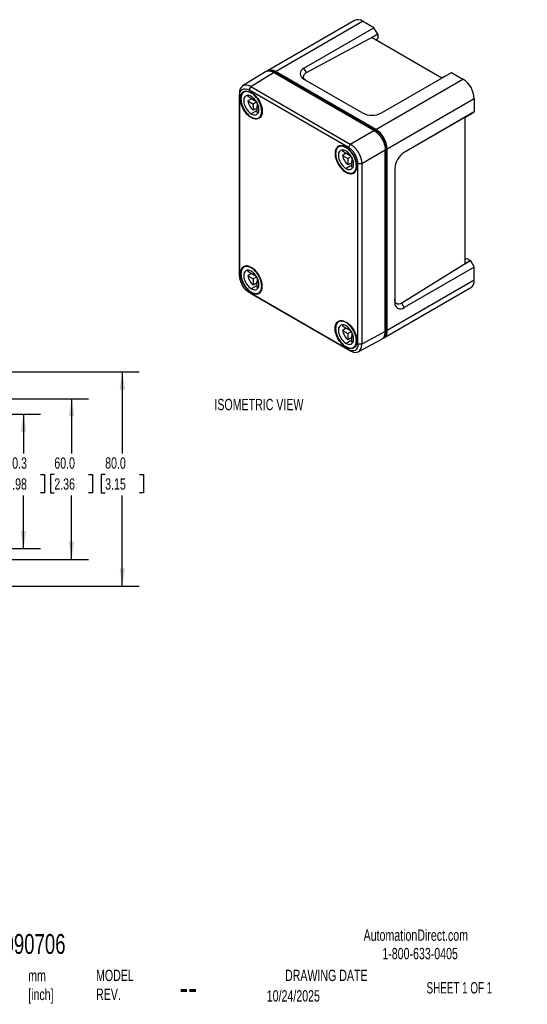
# Model space of a CAD drawing. Header units: millimetres. Extents: x 0 to 543, y 0 to 382.
# Tile 5 of 5: x 353 to 543, y 14 to 382. Entities that reach past the tile are written whole.
import ezdxf

# ---------------------------------------------------------------- set-up
doc = ezdxf.new("R2010")
doc.units = ezdxf.units.MM
doc.header["$LTSCALE"] = 2
doc.layers.add('DIMENSIONS', color=140, linetype='Continuous', lineweight=25)
doc.layers.add('TEXT', color=140, linetype='Continuous', lineweight=25)
doc.styles.add('SLDTEXTSTYLE0', font='TXT', dxfattribs={"width": 0.7})
doc.styles.add('SLDTEXTSTYLE1', font='TXT', dxfattribs={"width": 0.65})
doc.dimstyles.new('SLDDIMSTYLE0', dxfattribs={"dimtxt": 4.316016, "dimasz": 6.604, "dimexe": 0, "dimexo": 0.0625, "dimgap": 1.079004, "dimtad": 0, "dimtih": 1, "dimtoh": 1, "dimdec": 1, "dimrnd": 1e-09, "dimzin": 4, "dimdsep": 46, "dimtxsty": 'SLDTEXTSTYLE0', "dimsah": 1, "dimcen": 0.09, "dimadec": 0, "dimazin": 1, "dimtfac": 1, "dimtdec": 1, "dimtofl": 0, "dimtmove": 0, "dimatfit": 3, "dimfxl": 0, "dimfrac": 2, "dimtolj": 1, "dimtzin": 12, "dimarcsym": 0})
doc.dimstyles.new('SLDDIMSTYLE1', dxfattribs={"dimtxt": 4.316016, "dimasz": 6.604, "dimexe": 0, "dimexo": 0.0625, "dimgap": 1.079004, "dimtad": 0, "dimtih": 1, "dimtoh": 1, "dimdec": 1, "dimrnd": 1e-09, "dimzin": 12, "dimdsep": 46, "dimtxsty": 'SLDTEXTSTYLE0', "dimsah": 1, "dimcen": 0.09, "dimadec": 0, "dimazin": 3, "dimtfac": 1, "dimtdec": 1, "dimtofl": 0, "dimtmove": 0, "dimatfit": 3, "dimfxl": 0, "dimfrac": 2, "dimtolj": 1, "dimtzin": 12, "dimarcsym": 0})

# ---------------------------------------------------------------- blocks, each defined once
blk = doc.blocks.new('_D_6')
at = {"layer": 'DIMENSIONS'}
for p, q in [((344.64, 249.99), (397.63, 249.99)), ((391.28, 249.99), (391.28, 219.48)), ((384.87, 211.66), (383.42, 211.66)), ((383.42, 211.66), (383.42, 204.8)), ((397.69, 211.66), (399.14, 211.66)), ((399.14, 211.66), (399.14, 204.8)), ((383.42, 204.8), (384.87, 204.8)), ((391.28, 169.99), (391.28, 203.83)), ((399.14, 204.8), (397.69, 204.8)), ((344.64, 169.99), (397.63, 169.99))]:
    blk.add_line(p, q, dxfattribs=at)
for points in [[(391.28, 249.99), (390.27, 243.39), (392.3, 243.39)], [(391.28, 169.99), (392.3, 176.6), (390.27, 176.6)]]:
    blk.add_solid(points, dxfattribs=at)
at = {"layer": 'DIMENSIONS', "char_height": 4.233, "attachment_point": 1, "style": 'SLDTEXTSTYLE0'}
for s, insert in [('80.0', (384.87, 218.08)), ('3.15', (384.87, 210.25))]:
    blk.add_mtext(s, dxfattribs=dict(at, insert=insert))
blk = doc.blocks.new('_D_8')
at = {"layer": 'DIMENSIONS'}
for p, q in [((336, 239.99), (378.64, 239.99)), ((372.29, 239.99), (372.29, 219.48)), ((365.88, 211.66), (364.43, 211.66)), ((364.43, 211.66), (364.43, 204.8)), ((378.71, 211.66), (380.16, 211.66)), ((380.16, 211.66), (380.16, 204.8)), ((364.43, 204.8), (365.88, 204.8)), ((372.29, 179.99), (372.29, 203.83)), ((380.16, 204.8), (378.71, 204.8)), ((336, 179.99), (378.64, 179.99))]:
    blk.add_line(p, q, dxfattribs=at)
for points in [[(372.29, 239.99), (371.28, 233.39), (373.31, 233.39)], [(372.29, 179.99), (373.31, 186.6), (371.28, 186.6)]]:
    blk.add_solid(points, dxfattribs=at)
at = {"layer": 'DIMENSIONS', "char_height": 4.233, "attachment_point": 1, "style": 'SLDTEXTSTYLE0'}
for s, insert in [('60.0', (365.88, 218.08)), ('2.36', (365.88, 210.25))]:
    blk.add_mtext(s, dxfattribs=dict(at, insert=insert))
blk = doc.blocks.new('_D_10')
at = {"layer": 'DIMENSIONS'}
for p, q in [((319.89, 234.24), (360.71, 234.24)), ((354.36, 234.24), (354.36, 219.48)), ((347.95, 211.66), (346.5, 211.66)), ((346.5, 211.66), (346.5, 204.8)), ((360.77, 211.66), (362.22, 211.66)), ((362.22, 211.66), (362.22, 204.8)), ((346.5, 204.8), (347.95, 204.8)), ((354.36, 183.99), (354.36, 203.83)), ((362.22, 204.8), (360.77, 204.8)), ((318.14, 183.99), (360.71, 183.99))]:
    blk.add_line(p, q, dxfattribs=at)
for points in [[(354.36, 234.24), (353.34, 227.64), (355.38, 227.64)], [(354.36, 183.99), (355.38, 190.6), (353.34, 190.6)]]:
    blk.add_solid(points, dxfattribs=at)
at = {"layer": 'DIMENSIONS', "char_height": 4.233, "attachment_point": 1, "style": 'SLDTEXTSTYLE0'}
for s, insert in [('50.3', (347.95, 218.08)), ('1.98', (347.95, 210.25))]:
    blk.add_mtext(s, dxfattribs=dict(at, insert=insert))

msp = doc.modelspace()

# ---------------------------------------------------------------- linework, layer by layer
for p, q in [((477.99, 381.28), (445.47, 362.51)), ((448.47, 362.21), (480.99, 380.99)), ((485.24, 378.54), (480.99, 380.99)), ((459.07, 363.43), (485.24, 378.54)), ((460.03, 361.78), (486.65, 376.09)), ((486.65, 376.09), (484.57, 374.88)), ((486.65, 376.09), (485.24, 378.54)), ((486.65, 376.09), (486.65, 374.45)), ((484.57, 374.88), (510.65, 359.82)), ((486, 374.05), (486.65, 374.45)), ((444.71, 362.07), (436.19, 356.8)), ((439.25, 356.54), (447.76, 361.8)), ((485.24, 340.17), (447.76, 361.8)), ((448.47, 361.8), (448.11, 361.6)), ((485.94, 340.57), (448.47, 362.21)), ((485.94, 340.17), (448.47, 361.8)), ((460.03, 361.78), (459.07, 363.43)), ((488.06, 346.7), (514.23, 361.8)), ((512.81, 360.98), (510.65, 359.82)), ((514.23, 361.8), (518.47, 359.35)), ((459.07, 359.35), (480.99, 346.7)), ((485.94, 340.57), (518.47, 359.35)), ((435.01, 354.09), (435.03, 353.26)), ((435.01, 354.09), (435.01, 286.66)), ((435.03, 285.83), (435.03, 353.26)), ((437.54, 354.9), (436.7, 354.42)), ((439.25, 356.54), (438.54, 355.29)), ((475.72, 333.82), (438.54, 355.29)), ((439.25, 356.54), (476.42, 335.08)), ((439.62, 354.25), (439.45, 354.15)), ((440.16, 351.7), (438.13, 352.87)), ((439.54, 352.05), (438.13, 351.24)), ((438.13, 351.24), (440.16, 350.06)), ((439.54, 352.05), (441.32, 351.02)), ((440.16, 352.41), (440.16, 351.7)), ((440.61, 351.96), (440.16, 351.7)), ((441.45, 350.81), (440.16, 350.06)), ((440.16, 350.06), (440.16, 347.72)), ((441.57, 350.59), (441.57, 349.25)), ((442.03, 349.51), (441.57, 349.25)), ((522.71, 352), (490.19, 333.23)), ((522.71, 352), (522.71, 347.1)), ((441.57, 347.61), (439.45, 346.39)), ((441.57, 348.53), (440.16, 347.72)), ((441.57, 349.25), (442.19, 348.89)), ((441.57, 346.9), (441.57, 349.25)), ((521.3, 346.29), (496.52, 331.98)), ((522.71, 347.1), (496.55, 332)), ((519.21, 345), (521.3, 346.29)), ((521.3, 346.29), (522.71, 347.1)), ((439.63, 345.07), (439.45, 344.96)), ((442.2, 344.89), (443.04, 345.38)), ((519.21, 345), (519.21, 290.38)), ((476.42, 335.08), (485.24, 340.17)), ((485.94, 340.17), (485.56, 339.94)), ((476.42, 335.08), (475.72, 333.82)), ((472.9, 334.49), (472.06, 334.01)), ((475.51, 331.29), (473.48, 332.46)), ((474.9, 331.64), (473.48, 330.83)), ((474.98, 333.84), (474.81, 333.74)), ((474.9, 331.64), (476.68, 330.61)), ((475.51, 332), (475.51, 331.29)), ((475.97, 331.55), (475.51, 331.29)), ((489.48, 332.82), (480.67, 327.73)), ((489.83, 333.43), (489.45, 333.21)), ((489.48, 265.04), (489.48, 332.82)), ((489.83, 265.66), (489.83, 333.43)), ((490.19, 265.45), (490.19, 333.23)), ((473.48, 330.83), (475.51, 329.65)), ((476.81, 330.4), (475.51, 329.65)), ((475.51, 329.65), (475.51, 327.31)), ((476.93, 328.12), (475.51, 327.31)), ((476.93, 330.18), (476.93, 328.84)), ((477.38, 329.1), (476.93, 328.84)), ((476.93, 328.84), (477.54, 328.48)), ((476.93, 326.49), (476.93, 328.84)), ((480.67, 327.73), (479.23, 327.74)), ((479.23, 260.32), (479.23, 327.74)), ((480.67, 327.73), (480.67, 260.31)), ((476.93, 327.2), (474.81, 325.98)), ((474.98, 324.66), (474.81, 324.55)), ((477.56, 324.48), (478.39, 324.97)), ((493.01, 325.88), (493.01, 276.07)), ((521.3, 291.58), (495.59, 275.68)), ((519.21, 292.03), (519.88, 292.4)), ((519.21, 290.38), (521.3, 291.58)), ((519.88, 292.4), (521.3, 291.58)), ((521.3, 291.58), (522.71, 289.13)), ((437.54, 289.58), (436.7, 289.1)), ((440.16, 286.37), (438.13, 287.55)), ((439.62, 288.92), (439.45, 288.82)), ((440.16, 287.09), (440.16, 286.37)), ((522.71, 289.13), (496.55, 274.03)), ((522.71, 284.23), (522.71, 289.13)), ((435.01, 286.66), (435.03, 285.83)), ((435.04, 285.66), (435.05, 285.35)), ((439.54, 286.73), (438.13, 285.91)), ((438.13, 285.91), (440.16, 284.74)), ((439.54, 286.73), (441.32, 285.7)), ((440.61, 286.64), (440.16, 286.37)), ((441.45, 285.49), (440.16, 284.74)), ((440.16, 284.74), (440.16, 282.39)), ((441.57, 283.21), (440.16, 282.39)), ((441.57, 285.27), (441.57, 283.92)), ((442.03, 284.19), (441.57, 283.92)), ((441.57, 283.92), (442.19, 283.57)), ((441.57, 281.58), (441.57, 283.92)), ((522.71, 284.23), (490.19, 265.45)), ((438.14, 280.01), (438.4, 279.85)), ((475.72, 258.29), (438.54, 279.75)), ((439.25, 279.32), (438.54, 279.75)), ((441.57, 282.29), (439.45, 281.07)), ((439.63, 279.74), (439.45, 279.64)), ((442.2, 279.57), (443.04, 280.05)), ((488.94, 262.71), (521.47, 281.48)), ((439.25, 279.32), (476.42, 257.86)), ((496.55, 274.03), (495.59, 275.68)), ((472.9, 269.17), (472.06, 268.69)), ((474.98, 268.51), (474.81, 268.41)), ((475.51, 265.96), (473.48, 267.14)), ((474.9, 266.32), (473.48, 265.5)), ((473.48, 265.5), (475.51, 264.33)), ((474.9, 266.32), (476.68, 265.29)), ((475.51, 266.68), (475.51, 265.96)), ((475.97, 266.23), (475.51, 265.96)), ((476.81, 265.08), (475.51, 264.33)), ((476.93, 264.86), (476.93, 263.51)), ((489.48, 265.04), (480.67, 260.31)), ((489.83, 265.66), (489.48, 265.45)), ((476.93, 261.88), (474.81, 260.66)), ((475.51, 264.33), (475.51, 261.98)), ((476.93, 262.8), (475.51, 261.98)), ((477.38, 263.78), (476.93, 263.51)), ((476.93, 263.51), (477.54, 263.16)), ((476.93, 261.17), (476.93, 263.51)), ((479.36, 257.53), (488.18, 262.27)), ((474.98, 259.33), (474.81, 259.23)), ((476.42, 257.86), (475.72, 258.29)), ((477.56, 259.16), (478.39, 259.64)), ((480.67, 260.31), (479.23, 260.32))]:
    msp.add_line(p, q)
at = {"flags": 128}
for points in [[(439.45, 344.96), (438.94, 345.29), (438.44, 345.69), (437.95, 346.15), (437.49, 346.67), (437.06, 347.24), (436.67, 347.84), (436.32, 348.47), (436.02, 349.12), (435.77, 349.78), (435.58, 350.44), (435.46, 351.08), (435.39, 351.7), (435.39, 352.29), (435.46, 352.84), (435.58, 353.34), (435.77, 353.78), (436.02, 354.15), (436.32, 354.46), (436.67, 354.68), (437.06, 354.83), (437.49, 354.9), (437.95, 354.89), (438.44, 354.79), (438.94, 354.61), (439.45, 354.35)], [(439.45, 354.15), (438.94, 354.4), (438.44, 354.57), (437.96, 354.66), (437.51, 354.67), (437.08, 354.59), (436.7, 354.42), (436.37, 354.17), (436.08, 353.85), (435.86, 353.45), (435.69, 352.99), (435.6, 352.47), (435.56, 351.9), (435.6, 351.3), (435.69, 350.66), (435.86, 350.01), (436.08, 349.35), (436.37, 348.7), (436.7, 348.07), (437.08, 347.46), (437.51, 346.89), (437.96, 346.37), (438.44, 345.9), (438.94, 345.5), (439.45, 345.16)], [(439.45, 352.92), (439.03, 353.13), (438.62, 353.26), (438.22, 353.31), (437.86, 353.27), (437.53, 353.16), (437.24, 352.97), (437, 352.7), (436.82, 352.37), (436.69, 351.97), (436.63, 351.53), (436.63, 351.04), (436.69, 350.52), (436.82, 349.98), (437, 349.44), (437.24, 348.9), (437.53, 348.37), (437.86, 347.88), (438.22, 347.42), (438.62, 347.02), (439.03, 346.67), (439.45, 346.39)], [(438.29, 353.3), (438.24, 353.21), (438.13, 352.87)], [(439.45, 354.35), (439.96, 354.02), (440.46, 353.62), (440.95, 353.16), (441.41, 352.64), (441.84, 352.07), (442.23, 351.47), (442.58, 350.84), (442.88, 350.19), (443.13, 349.53), (443.32, 348.87), (443.44, 348.23), (443.51, 347.61), (443.51, 347.02), (443.44, 346.47), (443.32, 345.97), (443.13, 345.53), (442.88, 345.16), (442.58, 344.85), (442.23, 344.63), (441.84, 344.48), (441.41, 344.41), (440.95, 344.43), (440.46, 344.52), (439.96, 344.7), (439.45, 344.96)], [(439.45, 345.16), (439.96, 344.91), (440.46, 344.74), (440.94, 344.65), (441.4, 344.64), (441.82, 344.73), (442.2, 344.89), (442.54, 345.14), (442.82, 345.47), (443.04, 345.86), (443.21, 346.32), (443.31, 346.84), (443.34, 347.41), (443.31, 348.02), (443.21, 348.65), (443.04, 349.3), (442.82, 349.96), (442.54, 350.61), (442.2, 351.24), (441.82, 351.85), (441.4, 352.42), (440.94, 352.95), (440.46, 353.41), (439.96, 353.82), (439.45, 354.15)], [(439.45, 346.39), (439.87, 346.18), (440.28, 346.05), (440.68, 346), (441.04, 346.04), (441.37, 346.15), (441.66, 346.34), (441.9, 346.61), (442.08, 346.94), (442.21, 347.34), (442.27, 347.78), (442.27, 348.27), (442.21, 348.79), (442.08, 349.33), (441.9, 349.87), (441.66, 350.42), (441.37, 350.94), (441.04, 351.43), (440.68, 351.89), (440.28, 352.3), (439.87, 352.64), (439.45, 352.92)], [(441.57, 346.9), (441.93, 346.83), (442.03, 346.82)], [(474.81, 333.94), (474.3, 334.2), (473.8, 334.38), (473.31, 334.47), (472.85, 334.49), (472.42, 334.42), (472.02, 334.27), (471.67, 334.05), (471.37, 333.74), (471.13, 333.37), (470.94, 332.93), (470.81, 332.43), (470.75, 331.88), (470.75, 331.29), (470.81, 330.67), (470.94, 330.03), (471.13, 329.37), (471.37, 328.71), (471.67, 328.06), (472.02, 327.43), (472.42, 326.83), (472.85, 326.26), (473.31, 325.74), (473.8, 325.28), (474.3, 324.88), (474.81, 324.55)], [(474.81, 333.74), (474.3, 333.99), (473.8, 334.16), (473.32, 334.25), (472.86, 334.26), (472.44, 334.18), (472.06, 334.01), (471.72, 333.76), (471.44, 333.44), (471.21, 333.04), (471.05, 332.58), (470.95, 332.06), (470.92, 331.49), (470.95, 330.89), (471.05, 330.25), (471.21, 329.6), (471.44, 328.94), (471.72, 328.29), (472.06, 327.66), (472.44, 327.05), (472.86, 326.48), (473.32, 325.96), (473.8, 325.49), (474.3, 325.09), (474.81, 324.75)], [(474.81, 332.51), (474.38, 332.72), (473.97, 332.85), (473.58, 332.9), (473.21, 332.86), (472.88, 332.75), (472.59, 332.56), (472.36, 332.29), (472.17, 331.96), (472.05, 331.56), (471.99, 331.12), (471.99, 330.63), (472.05, 330.11), (472.17, 329.57), (472.36, 329.03), (472.59, 328.49), (472.88, 327.96), (473.21, 327.47), (473.58, 327.01), (473.97, 326.61), (474.38, 326.26), (474.81, 325.98)], [(473.64, 332.89), (473.6, 332.8), (473.48, 332.46)], [(474.81, 324.55), (475.32, 324.29), (475.82, 324.11), (476.3, 324.02), (476.76, 324), (477.2, 324.07), (477.59, 324.22), (477.94, 324.44), (478.24, 324.75), (478.49, 325.12), (478.67, 325.56), (478.8, 326.06), (478.86, 326.61), (478.86, 327.2), (478.8, 327.82), (478.67, 328.46), (478.49, 329.12), (478.24, 329.78), (477.94, 330.43), (477.59, 331.06), (477.2, 331.66), (476.76, 332.23), (476.3, 332.75), (475.82, 333.21), (475.32, 333.61), (474.81, 333.94)], [(474.81, 324.75), (475.31, 324.5), (475.81, 324.33), (476.29, 324.24), (476.75, 324.23), (477.17, 324.32), (477.56, 324.48), (477.89, 324.73), (478.17, 325.06), (478.4, 325.45), (478.56, 325.91), (478.66, 326.43), (478.7, 327), (478.66, 327.61), (478.56, 328.24), (478.4, 328.89), (478.17, 329.55), (477.89, 330.2), (477.56, 330.83), (477.17, 331.44), (476.75, 332.01), (476.29, 332.54), (475.81, 333), (475.31, 333.4), (474.81, 333.74)], [(474.81, 325.98), (475.23, 325.77), (475.64, 325.64), (476.03, 325.59), (476.4, 325.63), (476.73, 325.74), (477.02, 325.93), (477.26, 326.2), (477.44, 326.53), (477.56, 326.93), (477.63, 327.37), (477.63, 327.86), (477.56, 328.38), (477.44, 328.92), (477.26, 329.46), (477.02, 330.01), (476.73, 330.53), (476.4, 331.02), (476.03, 331.48), (475.64, 331.89), (475.23, 332.23), (474.81, 332.51)], [(476.93, 326.49), (477.28, 326.42), (477.38, 326.41)], [(439.45, 289.03), (438.94, 289.28), (438.44, 289.46), (437.95, 289.56), (437.49, 289.58), (437.06, 289.51), (436.67, 289.36), (436.32, 289.13), (436.02, 288.83), (435.77, 288.46), (435.58, 288.02), (435.46, 287.52), (435.39, 286.97), (435.39, 286.38), (435.46, 285.76), (435.58, 285.11), (435.77, 284.46), (436.02, 283.8), (436.32, 283.15), (436.67, 282.52), (437.06, 281.91), (437.49, 281.35), (437.95, 280.83), (438.44, 280.37), (438.94, 279.97), (439.45, 279.64)], [(439.45, 288.82), (438.94, 289.08), (438.44, 289.25), (437.96, 289.34), (437.51, 289.34), (437.08, 289.26), (436.7, 289.1), (436.37, 288.85), (436.08, 288.52), (435.86, 288.13), (435.69, 287.66), (435.6, 287.14), (435.56, 286.58), (435.6, 285.97), (435.69, 285.34), (435.86, 284.69), (436.08, 284.03), (436.37, 283.38), (436.7, 282.74), (437.08, 282.14), (437.51, 281.57), (437.96, 281.04), (438.44, 280.58), (438.94, 280.17), (439.45, 279.84)], [(439.45, 287.6), (439.03, 287.81), (438.62, 287.93), (438.22, 287.98), (437.86, 287.95), (437.53, 287.84), (437.24, 287.65), (437, 287.38), (436.82, 287.05), (436.69, 286.65), (436.63, 286.2), (436.63, 285.72), (436.69, 285.2), (436.82, 284.66), (437, 284.11), (437.24, 283.57), (437.53, 283.05), (437.86, 282.55), (438.22, 282.1), (438.62, 281.69), (439.03, 281.35), (439.45, 281.07)], [(438.29, 287.98), (438.24, 287.89), (438.13, 287.55)], [(439.45, 279.64), (439.96, 279.38), (440.46, 279.2), (440.95, 279.1), (441.41, 279.09), (441.84, 279.15), (442.23, 279.3), (442.58, 279.53), (442.88, 279.83), (443.13, 280.21), (443.32, 280.65), (443.44, 281.15), (443.51, 281.7), (443.51, 282.28), (443.44, 282.91), (443.32, 283.55), (443.13, 284.21), (442.88, 284.87), (442.58, 285.52), (442.23, 286.15), (441.84, 286.75), (441.41, 287.32), (440.95, 287.83), (440.46, 288.3), (439.96, 288.7), (439.45, 289.03)], [(439.45, 279.84), (439.96, 279.59), (440.46, 279.41), (440.94, 279.32), (441.4, 279.32), (441.82, 279.4), (442.2, 279.57), (442.54, 279.82), (442.82, 280.14), (443.04, 280.54), (443.21, 281), (443.31, 281.52), (443.34, 282.09), (443.31, 282.69), (443.21, 283.33), (443.04, 283.98), (442.82, 284.63), (442.54, 285.29), (442.2, 285.92), (441.82, 286.53), (441.4, 287.1), (440.94, 287.62), (440.46, 288.09), (439.96, 288.49), (439.45, 288.82)], [(439.45, 281.07), (439.87, 280.86), (440.28, 280.73), (440.68, 280.68), (441.04, 280.71), (441.37, 280.83), (441.66, 281.02), (441.9, 281.29), (442.08, 281.62), (442.21, 282.01), (442.27, 282.46), (442.27, 282.95), (442.21, 283.47), (442.08, 284.01), (441.9, 284.55), (441.66, 285.09), (441.37, 285.62), (441.04, 286.11), (440.68, 286.57), (440.28, 286.97), (439.87, 287.32), (439.45, 287.6)], [(441.57, 281.58), (441.93, 281.51), (442.03, 281.5)], [(474.81, 259.23), (474.3, 259.56), (473.8, 259.96), (473.31, 260.42), (472.85, 260.94), (472.42, 261.5), (472.02, 262.11), (471.67, 262.74), (471.37, 263.39), (471.13, 264.05), (470.94, 264.7), (470.81, 265.35), (470.75, 265.97), (470.75, 266.56), (470.81, 267.11), (470.94, 267.61), (471.13, 268.05), (471.37, 268.42), (471.67, 268.72), (472.02, 268.95), (472.42, 269.1), (472.85, 269.17), (473.31, 269.15), (473.8, 269.05), (474.3, 268.87), (474.81, 268.62)], [(474.81, 268.41), (474.3, 268.67), (473.8, 268.84), (473.32, 268.93), (472.86, 268.93), (472.44, 268.85), (472.06, 268.69), (471.72, 268.44), (471.44, 268.11), (471.21, 267.72), (471.05, 267.25), (470.95, 266.73), (470.92, 266.17), (470.95, 265.56), (471.05, 264.93), (471.21, 264.28), (471.44, 263.62), (471.72, 262.97), (472.06, 262.33), (472.44, 261.73), (472.86, 261.16), (473.32, 260.63), (473.8, 260.17), (474.3, 259.76), (474.81, 259.43)], [(474.81, 268.62), (475.32, 268.29), (475.82, 267.89), (476.3, 267.42), (476.76, 266.91), (477.2, 266.34), (477.59, 265.74), (477.94, 265.11), (478.24, 264.46), (478.49, 263.8), (478.67, 263.14), (478.8, 262.5), (478.86, 261.87), (478.86, 261.28), (478.8, 260.74), (478.67, 260.24), (478.49, 259.8), (478.24, 259.42), (477.94, 259.12), (477.59, 258.89), (477.2, 258.74), (476.76, 258.68), (476.3, 258.69), (475.82, 258.79), (475.32, 258.97), (474.81, 259.23)], [(474.81, 267.19), (474.38, 267.4), (473.97, 267.52), (473.58, 267.57), (473.21, 267.54), (472.88, 267.43), (472.59, 267.24), (472.36, 266.97), (472.17, 266.64), (472.05, 266.24), (471.99, 265.79), (471.99, 265.31), (472.05, 264.79), (472.17, 264.25), (472.36, 263.7), (472.59, 263.16), (472.88, 262.64), (473.21, 262.14), (473.58, 261.69), (473.97, 261.28), (474.38, 260.94), (474.81, 260.66)], [(473.64, 267.57), (473.6, 267.48), (473.48, 267.14)], [(474.81, 259.43), (475.31, 259.18), (475.81, 259), (476.29, 258.91), (476.75, 258.91), (477.17, 258.99), (477.56, 259.16), (477.89, 259.41), (478.17, 259.73), (478.4, 260.13), (478.56, 260.59), (478.66, 261.11), (478.7, 261.68), (478.66, 262.28), (478.56, 262.92), (478.4, 263.57), (478.17, 264.22), (477.89, 264.87), (477.56, 265.51), (477.17, 266.12), (476.75, 266.69), (476.29, 267.21), (475.81, 267.68), (475.31, 268.08), (474.81, 268.41)], [(474.81, 260.66), (475.23, 260.45), (475.64, 260.32), (476.03, 260.27), (476.4, 260.3), (476.73, 260.42), (477.02, 260.61), (477.26, 260.88), (477.44, 261.21), (477.56, 261.6), (477.63, 262.05), (477.63, 262.54), (477.56, 263.06), (477.44, 263.6), (477.26, 264.14), (477.02, 264.68), (476.73, 265.21), (476.4, 265.7), (476.03, 266.16), (475.64, 266.56), (475.23, 266.91), (474.81, 267.19)], [(476.93, 261.17), (477.28, 261.1), (477.38, 261.09)]]:
    msp.add_lwpolyline(points, dxfattribs=at)
for centre, radius, start, end in [((479.23, 378.52), 3.03, 54.5328, 114.1568), ((446.75, 359.86), 2.9, 53.8544, 122.8096), ((446.71, 359.09), 3.23, 57.0269, 95.7111), ((459.87, 361.39), 2.19, 111.2683, 248.7317), ((513.5, 351.58), 9.22, 2.6055, 57.3945), ((444.54, 352.59), 6.56, 191.9492, 228.0508), ((484.53, 353.49), 7.65, 242.4914, 297.5086), ((480.97, 332.81), 9.22, 2.6055, 57.3945), ((481.39, 333.05), 8.45, 2.6055, 57.3945), ((500.66, 325.54), 7.65, 122.4871, 177.5129), ((479.9, 332.18), 6.56, 191.9492, 228.0508), ((444.54, 287.27), 6.56, 191.9492, 228.0508), ((519.69, 283.94), 3.03, 305.8415, 5.4707), ((495.18, 275.74), 2.19, 171.2702, 308.7191), ((479.9, 266.86), 6.56, 191.9492, 228.0508), ((487.45, 265.06), 2.76, 295.1529, 8.2096), ((486.63, 265.47), 3.21, 325.8722, 3.2617)]:
    msp.add_arc(centre, radius, start, end)
for points, knots in [([(447.76, 361.8), (447.47, 361.95), (446.87, 362.26), (445.99, 362.41), (445.24, 362.36), (444.87, 362.13), (444.73, 362.04)], [0, 0, 0, 0, 0.256342, 0.529286, 0.813469, 1, 1, 1, 1]), ([(459.98, 358.82), (459.68, 359), (459.4, 359.22), (459.02, 359.74), (458.91, 360.03), (458.92, 360.61), (459.04, 360.89), (459.44, 361.39), (459.72, 361.61), (460.03, 361.78)], [0, 0, 0, 0, 0.25, 0.25, 0.5, 0.5, 0.75, 0.75, 1, 1, 1, 1]), ([(439.25, 356.54), (438.13, 357.18), (437.03, 357.29), (435.46, 356.38), (435, 355.37), (435.01, 354.09)], [0, 0, 0, 0, 0.5, 0.5, 1, 1, 1, 1]), ([(435.03, 353.26), (435.03, 354.32), (435.41, 355.16), (436.71, 355.91), (437.62, 355.82), (438.54, 355.29)], [0, 0, 0, 0, 0.5, 0.5, 1, 1, 1, 1]), ([(485.24, 340.17), (485.49, 340.02), (485.75, 339.85), (486.27, 339.43), (486.54, 339.19), (487.06, 338.65), (487.32, 338.35), (487.8, 337.7), (488.03, 337.36), (488.44, 336.64), (488.63, 336.27), (488.95, 335.53), (489.08, 335.15), (489.28, 334.43), (489.36, 334.08), (489.46, 333.42), (489.48, 333.11), (489.48, 332.82)], [0, 0, 0, 0, 0.125, 0.125, 0.25, 0.25, 0.375, 0.375, 0.5, 0.5, 0.625, 0.625, 0.75, 0.75, 0.875, 0.875, 1, 1, 1, 1]), ([(476.42, 335.08), (476.48, 335.04), (476.59, 334.98), (476.76, 334.87), (476.92, 334.76), (477.09, 334.63), (477.25, 334.51), (477.41, 334.37), (477.57, 334.23), (477.73, 334.08), (477.89, 333.93), (478.04, 333.77), (478.19, 333.6), (478.34, 333.43), (478.49, 333.25), (478.63, 333.07), (478.77, 332.89), (478.91, 332.7), (479.04, 332.51), (479.17, 332.31), (479.3, 332.11), (479.42, 331.91), (479.53, 331.7), (479.64, 331.5), (479.75, 331.29), (479.85, 331.07), (479.95, 330.86), (480.04, 330.65), (480.12, 330.43), (480.2, 330.22), (480.27, 330), (480.34, 329.79), (480.4, 329.57), (480.45, 329.36), (480.5, 329.15), (480.55, 328.94), (480.58, 328.73), (480.61, 328.53), (480.64, 328.32), (480.65, 328.12), (480.66, 327.92), (480.66, 327.79), (480.67, 327.73)], [0, 0, 0, 0, 0.025001, 0.050001, 0.075001, 0.100001, 0.125001, 0.150001, 0.175001, 0.2, 0.225, 0.249999, 0.274998, 0.299997, 0.324996, 0.349995, 0.374995, 0.399994, 0.424993, 0.449992, 0.474991, 0.49999, 0.524989, 0.549988, 0.574987, 0.599987, 0.624986, 0.649986, 0.674986, 0.699986, 0.724986, 0.749986, 0.774986, 0.799987, 0.824988, 0.849989, 0.87499, 0.899991, 0.924993, 0.949995, 0.974997, 1, 1, 1, 1]), ([(479.23, 327.74), (479.23, 327.8), (479.22, 327.92), (479.21, 328.1), (479.2, 328.29), (479.18, 328.47), (479.15, 328.66), (479.11, 328.86), (479.07, 329.05), (479.02, 329.25), (478.89, 329.68), (478.65, 330.34), (478.21, 331.21), (477.68, 332.03), (477.19, 332.61), (476.8, 333.01), (476.53, 333.25), (476.26, 333.46), (475.99, 333.66), (475.81, 333.77), (475.72, 333.82)], [0, 0, 0, 0, 0.02771, 0.055312, 0.082861, 0.110413, 0.138023, 0.165747, 0.193638, 0.221751, 0.250137, 0.375585, 0.500021, 0.624287, 0.749904, 0.800741, 0.850851, 0.900549, 0.950158, 1, 1, 1, 1]), ([(435.03, 285.83), (435.03, 285.77), (435.03, 285.66), (435.04, 285.48), (435.06, 285.29), (435.08, 285.1), (435.11, 284.91), (435.15, 284.72), (435.19, 284.53), (435.24, 284.33), (435.36, 283.9), (435.6, 283.23), (436.04, 282.36), (436.58, 281.55), (437.07, 280.97), (437.46, 280.57), (437.73, 280.33), (437.99, 280.11), (438.27, 279.92), (438.45, 279.81), (438.54, 279.75)], [0, 0, 0, 0, 0.02771, 0.0553119, 0.0828612, 0.1104131, 0.1380233, 0.1657468, 0.1936382, 0.2217509, 0.2501371, 0.3755854, 0.5000206, 0.6242866, 0.7499041, 0.8007405, 0.8508508, 0.9005491, 0.9501576, 1, 1, 1, 1]), ([(495.59, 275.68), (495.29, 275.5), (494.96, 275.36), (494.33, 275.27), (494.02, 275.31), (493.52, 275.59), (493.32, 275.83), (493.07, 276.42), (493.01, 276.77), (493.01, 277.12)], [0, 0, 0, 0, 0.25, 0.25, 0.5, 0.5, 0.75, 0.75, 1, 1, 1, 1]), ([(488.16, 262.3), (488.29, 262.36), (488.6, 262.5), (488.96, 262.96), (489.27, 263.56), (489.45, 264.26), (489.47, 264.79), (489.48, 265.04)], [0, 0, 0, 0, 0.145413, 0.370199, 0.58945, 0.800154, 1, 1, 1, 1]), ([(479.23, 260.32), (479.23, 259.25), (478.85, 258.42), (477.55, 257.67), (476.64, 257.76), (475.72, 258.29)], [0, 0, 0, 0, 0.5, 0.5, 1, 1, 1, 1]), ([(476.42, 257.86), (477.53, 257.21), (478.63, 257.1), (480.2, 258.01), (480.67, 259.02), (480.67, 260.31)], [0, 0, 0, 0, 0.5, 0.5, 1, 1, 1, 1])]:
    msp.add_open_spline(points, degree=3, knots=knots)

# ---------------------------------------------------------------- texts
at = {"color": 179, "linetype": 'Continuous', "lineweight": 18, "char_height": 4.2333, "attachment_point": 1, "style": 'SLDTEXTSTYLE0'}
for s, insert in [('AutomationDirect.com', (481.39, 41.75)), ('1-800-633-0405', (488.38, 34.87))]:
    msp.add_mtext(s, dxfattribs=dict(at, insert=insert))
at = {"layer": 'DIMENSIONS', "insert": (425.67, 239.94), "char_height": 4.2333, "attachment_point": 1, "style": 'SLDTEXTSTYLE0'}
msp.add_mtext('ISOMETRIC VIEW', dxfattribs=at)
at = {"layer": 'TEXT'}
for s, insert, char_height, attachment_point, style in [('ULTPCM090706', (318.42, 40.05), 7.4083, 1, 'SLDTEXTSTYLE0'), ('MODEL ^JREV.', (381.47, 26.73), 4.2333, 1, 'SLDTEXTSTYLE0'), ('DRAWING DATE', (467.45, 26.73), 4.2333, 2, 'SLDTEXTSTYLE0'), ('mm^J[inch]', (356.13, 26.66), 4.233, 1, 'SLDTEXTSTYLE0'), ('SHEET 1 OF 1', (504.88, 22.1), 4.2333, 1, 'SLDTEXTSTYLE1'), ('--', (412.6, 25.47), 10.583, 1, 'SLDTEXTSTYLE0'), ('10/24/2025', (445.23, 19.07), 4.233, 1, 'SLDTEXTSTYLE0')]:
    msp.add_mtext(s, dxfattribs=dict(at, insert=insert, char_height=char_height, attachment_point=attachment_point, style=style))

# ---------------------------------------------------------------- dimensions: what is measured, and where the dimension line sits
at = {"layer": 'DIMENSIONS'}
for base, p1, p2, dimstyle, picture, middle in [((391.28, 169.99), (342.1, 249.99), (342.1, 169.99), 'SLDDIMSTYLE0', '_D_6', (391.28, 211.66)), ((372.29, 239.99), (333.46, 179.99), (333.46, 239.99), 'SLDDIMSTYLE0', '_D_8', (372.29, 211.66)), ((354.35997517, 234.24479094), (315.59551545, 183.99479094), (317.34551545, 234.24479094), 'SLDDIMSTYLE1', '_D_10', (354.35997517, 211.65653984))]:
    dim = msp.add_linear_dim(base=base, p1=p1, p2=p2, angle=90, dimstyle=dimstyle, dxfattribs=at)
    dim.commit()
    dim.dimension.update_dxf_attribs({"geometry": picture, "text_midpoint": middle, "dimtype": 160})

doc.saveas('drawing.dxf')
